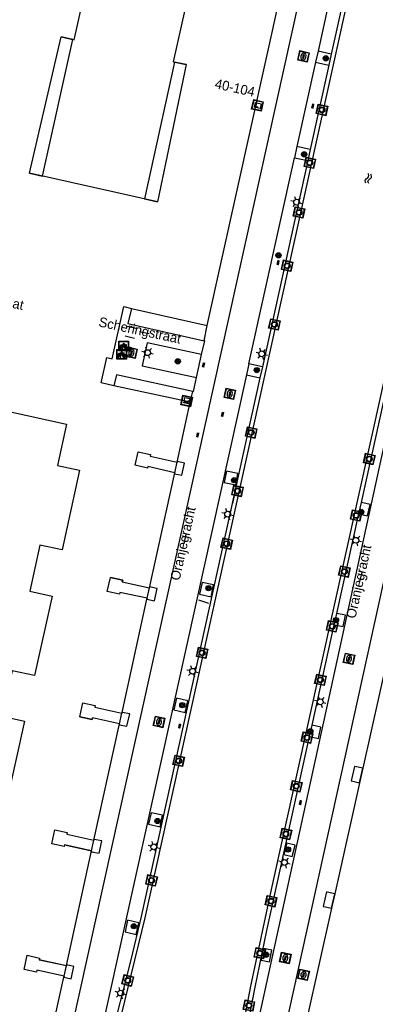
# Model space of a CAD drawing. Header units: metres. Extents: x 93870 to 95789, y 463036 to 464040.
# Tile 129 of 256: x 94352 to 94388, y 463646 to 463748. Entities that reach past the tile are written whole.
import ezdxf
from ezdxf.enums import TextEntityAlignment as Align

# ---------------------------------------------------------------- set-up
doc = ezdxf.new("R2010")
doc.units = ezdxf.units.M
doc.header["$LTSCALE"] = 25.4
for name, color, linetype in [('B_BEBOUWINGSGRENS_0', 1, 'Continuous'), ('B_LUIFEL_1', 200, 'Continuous'), ('B_OVERBOUWLIJN_LIJN_1', 7, 'Continuous'), ('G_GRENS_ALGEMEEN_0', 7, 'Continuous'), ('Q_BOOM_0', 3, 'Continuous'), ('Q_BRANDKRAAN_0', 5, 'Continuous'), ('Q_CAI-KAST_0', 10, 'Continuous'), ('Q_FIETSENREK_0', 6, 'Continuous'), ('Q_FIETSENREK_LIJN_0', 7, 'Continuous'), ('Q_INSPECTIE_OF_RIOOLPUT_0', 253, 'Continuous'), ('Q_KOLK_0', 254, 'Continuous'), ('Q_LICHTMAST_0', 2, 'Continuous'), ('Q_MEERRING_0', 7, 'Continuous'), ('S_GBKN_SYMBOOL_OV_GROOT_0', 7, 'Continuous'), ('S_GBKN_SYMBOOL_WATER_0', 7, 'Continuous'), ('V_WEGGRENS_0', 7, 'Continuous'), ('W_WATERGRENS_0', 5, 'Continuous'), ('Z_GBKN_HUISNUMMER_0', 252, 'Continuous'), ('Z_STRAATNAAM_0', 252, 'Continuous')]:
    doc.layers.add(name, color=color, linetype=linetype)

# ---------------------------------------------------------------- blocks, each defined once
blk = doc.blocks.new('Q_CAI-KAST')
for points in [[(-0.5, 0.5), (0.5, 0.5), (0.5, -0.5), (-0.5, -0.5)], [(-0.26, 0.26), (0.25, 0.26), (0.25, 0.19), (-0.26, 0.19)], [(-0.26, 0.11), (0.25, 0.11), (0.25, -0.33), (-0.26, -0.33)]]:
    blk.add_lwpolyline(points, close=True)
blk.add_lwpolyline([(-0.44, 0.46), (0.44, 0.46, -0.414214), (0.46, 0.44), (0.46, -0.44, -0.414214), (0.44, -0.46), (-0.44, -0.46, -0.414214), (-0.46, -0.44), (-0.46, 0.44), (-0.46, 0.44), (-0.46, 0.45), (-0.46, 0.45), (-0.46, 0.45), (-0.46, 0.45), (-0.46, 0.45), (-0.46, 0.45), (-0.46, 0.46), (-0.46, 0.46), (-0.46, 0.46), (-0.45, 0.46), (-0.45, 0.46), (-0.45, 0.46), (-0.45, 0.46), (-0.45, 0.46), (-0.45, 0.46), (-0.44, 0.46), (-0.44, 0.46)], format="xyb")
blk.add_circle((-0.18, -0.03), 0.0354)
blk = doc.blocks.new('Q_LICHTMAST')
for points in [[(-0.26, 0.15), (-0.52, 0.3)], [(0, 0.3), (0, 0.6)], [(0.26, 0.15), (0.52, 0.3)], [(-0.26, -0.15), (-0.52, -0.3)], [(0, -0.3), (0, -0.6)], [(0.26, -0.15), (0.52, -0.3)]]:
    blk.add_lwpolyline(points)
blk.add_circle((0, 0), 0.3)
blk = doc.blocks.new('Q_INSPECTIE_OF_RIOOLPUT')
blk.add_lwpolyline([(-0.5, 0.5), (0.5, 0.5), (0.5, -0.5), (-0.5, -0.5)], close=True)
for points in [[(-0.44, 0.46), (0.44, 0.46, -0.414214), (0.46, 0.44), (0.46, -0.44, -0.414214), (0.44, -0.46), (-0.44, -0.46, -0.414214), (-0.46, -0.44), (-0.46, 0.44), (-0.46, 0.44), (-0.46, 0.45), (-0.46, 0.45), (-0.46, 0.45), (-0.46, 0.45), (-0.46, 0.45), (-0.46, 0.45), (-0.46, 0.46), (-0.46, 0.46), (-0.46, 0.46), (-0.45, 0.46), (-0.45, 0.46), (-0.45, 0.46), (-0.45, 0.46), (-0.45, 0.46), (-0.45, 0.46), (-0.44, 0.46), (-0.44, 0.46)], [(-0.34, 0.1, 0.380426), (-0.28, -0.18)], [(-0.01, 0.27, 0.240218), (-0.34, 0.1)], [(-0.19, 0.04, 0.853344), (-0.19, -0.03)], [(0.33, 0.11, 0.240191), (-0.01, 0.27)], [(0.18, -0.03, 0.849746), (0.18, 0.04)], [(0.27, -0.18, 0.380426), (0.33, 0.11)], [(-0.28, -0.18, 0.148452), (0.01, -0.26)], [(0.01, -0.26, 0.131742), (0.27, -0.18)]]:
    blk.add_lwpolyline(points, format="xyb")
for points in [[(-0.19, 0.04), (0.18, 0.04)], [(0.18, -0.03), (-0.19, -0.03)]]:
    blk.add_lwpolyline(points)
blk = doc.blocks.new('Q_KOLK')
blk.add_lwpolyline([(-0.5, 0.5), (0.5, 0.5), (0.5, -0.5), (-0.5, -0.5)], close=True)
for points in [[(-0.44, 0.46), (0.44, 0.46, -0.414214), (0.46, 0.44), (0.46, -0.44, -0.414214), (0.44, -0.46), (-0.44, -0.46, -0.414214), (-0.46, -0.44), (-0.46, 0.44, -0.414214), (-0.44, 0.46)], [(-0.34, 0.1, 0.380426), (-0.28, -0.18)], [(-0.01, 0.27, 0.240218), (-0.34, 0.1)], [(-0.19, 0.04, 0.853344), (-0.19, -0.03)], [(0.33, 0.11, 0.240191), (-0.01, 0.27)], [(0.18, -0.03, 0.849746), (0.18, 0.04)], [(0.27, -0.18, 0.380426), (0.33, 0.11)], [(-0.28, -0.18, 0.148452), (0.01, -0.26)], [(0.01, -0.26, 0.131742), (0.27, -0.18)]]:
    blk.add_lwpolyline(points, format="xyb")
for points in [[(-0.19, 0.04), (0.18, 0.04)], [(0.18, -0.03), (-0.19, -0.03)]]:
    blk.add_lwpolyline(points)
blk = doc.blocks.new('Q_BRANDKRAAN')
blk.add_lwpolyline([(-0.5, 0.5), (0.5, 0.5), (0.5, -0.5), (-0.5, -0.5)], close=True)
for points in [[(-0.44, 0.46), (0.44, 0.46, -0.414214), (0.46, 0.44), (0.46, -0.44, -0.414214), (0.44, -0.46), (-0.44, -0.46, -0.414214), (-0.46, -0.44), (-0.46, 0.44), (-0.46, 0.44), (-0.46, 0.45), (-0.46, 0.45), (-0.46, 0.45), (-0.46, 0.45), (-0.46, 0.45), (-0.46, 0.45), (-0.46, 0.46), (-0.46, 0.46), (-0.46, 0.46), (-0.45, 0.46), (-0.45, 0.46), (-0.45, 0.46), (-0.45, 0.46), (-0.45, 0.46), (-0.45, 0.46), (-0.44, 0.46), (-0.44, 0.46)], [(-0.34, 0.1, 0.380426), (-0.28, -0.18)], [(-0.01, 0.27, 0.240218), (-0.34, 0.1)], [(-0.19, 0.04, 0.853344), (-0.19, -0.03)], [(0.33, 0.11, 0.240191), (-0.01, 0.27)], [(0.18, -0.03, 0.849746), (0.18, 0.04)], [(0.27, -0.18, 0.380426), (0.33, 0.11)], [(-0.28, -0.18, 0.148452), (0.01, -0.26)], [(0.01, -0.26, 0.131742), (0.27, -0.18)]]:
    blk.add_lwpolyline(points, format="xyb")
for points in [[(-0.19, 0.04), (0.18, 0.04)], [(0.18, -0.03), (-0.19, -0.03)]]:
    blk.add_lwpolyline(points)
blk = doc.blocks.new('Q_MEERRING')
blk.add_lwpolyline([(-0.5, 0.5), (0.5, 0.5), (0.5, -0.5), (-0.5, -0.5)], close=True)
blk.add_lwpolyline([(-0.44, 0.46), (0.44, 0.46, -0.414214), (0.46, 0.44), (0.46, -0.44, -0.414214), (0.44, -0.46), (-0.44, -0.46, -0.414214), (-0.46, -0.44), (-0.46, 0.44), (-0.46, 0.44), (-0.46, 0.45), (-0.46, 0.45), (-0.46, 0.45), (-0.46, 0.45), (-0.46, 0.45), (-0.46, 0.45), (-0.46, 0.46), (-0.46, 0.46), (-0.46, 0.46), (-0.45, 0.46), (-0.45, 0.46), (-0.45, 0.46), (-0.45, 0.46), (-0.45, 0.46), (-0.45, 0.46), (-0.44, 0.46), (-0.44, 0.46)], format="xyb")
for radius in [0.3, 0.3, 0.25, 0.25]:
    blk.add_circle((0, 0), radius)
blk = doc.blocks.new('Q_FIETSENREK')
for points in [[(-0.5, 0.5), (0.5, 0.5), (0.5, -0.5), (-0.5, -0.5)], [(-0.06, 0.15), (0.18, 0.05), (0.04, -0.09)]]:
    blk.add_lwpolyline(points, close=True)
for points in [[(-0.44, 0.46), (0.44, 0.46, -0.414214), (0.46, 0.44), (0.46, -0.44, -0.414214), (0.44, -0.46), (-0.44, -0.46, -0.414214), (-0.46, -0.44), (-0.46, 0.44), (-0.46, 0.44), (-0.46, 0.45), (-0.46, 0.45), (-0.46, 0.45), (-0.46, 0.45), (-0.46, 0.45), (-0.46, 0.45), (-0.46, 0.46), (-0.46, 0.46), (-0.46, 0.46), (-0.45, 0.46), (-0.45, 0.46), (-0.45, 0.46), (-0.45, 0.46), (-0.45, 0.46), (-0.45, 0.46), (-0.44, 0.46), (-0.44, 0.46)], [(-0.18, 0.11, 0.847256), (-0.32, -0.14)], [(-0.19, 0.08, 0.842492), (-0.3, -0.12)], [(-0.17, 0.06, 0.053288), (-0.19, 0.08)], [(-0.19, -0.13, 0.502492), (-0.15, 0.04)], [(-0.15, 0.09, 0.06236), (-0.18, 0.11)], [(-0.16, -0.16, 0.494489), (-0.12, 0.07)], [(-0.32, -0.14, 0.089606), (-0.42, -0.35)], [(-0.3, -0.16, 0.110942), (-0.37, -0.35)], [(-0.29, -0.1, 0.006942), (-0.3, -0.12)], [(-0.3, -0.16, 0.02458), (-0.28, -0.17)], [(-0.21, -0.1, 0.381614), (-0.29, -0.1)], [(-0.22, -0.14, 0.533998), (-0.28, -0.14)], [(-0.28, -0.14, 0.009682), (-0.27, -0.14)], [(-0.28, -0.17, 0.148109), (-0.2, -0.17)], [(-0.27, -0.14, 0.120201), (-0.22, -0.14)], [(-0.22, -0.14, 0.003554), (-0.22, -0.14)], [(-0.19, -0.13, 0.017985), (-0.21, -0.1)], [(-0.12, -0.35, 0.075837), (-0.2, -0.17)], [(-0.08, -0.35, 0.094234), (-0.16, -0.16)], [(0.1, -0.16, 0.385208), (0.19, -0.33)], [(0.21, -0.05, 0.224648), (0.11, -0.13)], [(0.13, -0.17, 0.376993), (0.2, -0.3)], [(0.21, -0.09, 0.20829), (0.14, -0.14)], [(0.19, -0.33, 1), (0.29, -0.06)], [(0.2, -0.3, 1), (0.28, -0.09)], [(0.29, -0.06, 0.086253), (0.24, -0.05)], [(0.28, -0.09, 0.079305), (0.24, -0.08)]]:
    blk.add_lwpolyline(points, format="xyb")
for points in [[(-0.17, 0.06), (-0.26, -0.04), (-0.24, -0.06), (-0.15, 0.04)], [(0.08, 0.22), (0, 0.25), (-0.15, 0.09)], [(-0.12, 0.07), (-0.09, 0.11), (0.02, -0.13), (0.1, -0.16)], [(0.24, -0.05), (0.23, 0.05), (0.26, 0.09), (0.3, 0.08), (0.31, 0.11), (0.19, 0.15), (0.18, 0.12), (0.23, 0.1), (0.21, 0.08), (-0.04, 0.17), (0, 0.22), (0.07, 0.19), (0.08, 0.22)], [(0.21, -0.05), (0.2, 0.03), (0.06, -0.11)], [(-0.42, -0.35), (-0.37, -0.35)], [(-0.12, -0.35), (-0.08, -0.35)], [(0.06, -0.11), (0.11, -0.13)], [(0.13, -0.17), (0.25, -0.22), (0.24, -0.08)], [(0.14, -0.14), (0.22, -0.17), (0.21, -0.09)]]:
    blk.add_lwpolyline(points)
blk = doc.blocks.new('Q_BOOM')
for radius in [0.27, 0.18, 0.09]:
    blk.add_circle((0, 0), radius)
blk = doc.blocks.new('S_GBKN_SYMBOOL_WATER')
for points in [[(-0.5, 0.15), (-0.44, 0.21), (-0.31, 0.27), (-0.19, 0.27), (-0.06, 0.21), (0, 0.15), (0.06, 0.09), (0.19, 0.02), (0.31, 0.02), (0.44, 0.09), (0.5, 0.15)], [(-0.5, -0.15), (-0.44, -0.09), (-0.31, -0.02), (-0.19, -0.02), (-0.06, -0.09), (0, -0.15), (0.06, -0.21), (0.19, -0.27), (0.31, -0.27), (0.44, -0.21), (0.5, -0.15)]]:
    blk.add_lwpolyline(points)
blk = doc.blocks.new('S_GBKN_SYMBOOL_OV_GROOT')
for points in [[(-0.21875, 0.0625), (0.21875, 0.0625)], [(-0.21875, 0), (0.21875, 0)], [(-0.1875, 0.0625), (-0.1875, 0)], [(-0.125, 0.09375), (-0.125, 0.0625)], [(-0.125, 0), (-0.125, -0.0625)], [(-0.0625, 0.0625), (-0.0625, 0)], [(0, 0.09375), (0, 0.0625)], [(0, 0), (0, -0.0625)], [(0.0625, 0.0625), (0.0625, 0)], [(0.125, 0.09375), (0.125, 0.0625)], [(0.125, 0), (0.125, -0.0625)], [(0.1875, 0.0625), (0.1875, 0)], [(-0.21875, -0.0625), (0.21875, -0.0625)], [(-0.1875, -0.0625), (-0.1875, -0.09375)], [(-0.0625, -0.0625), (-0.0625, -0.09375)], [(0.0625, -0.0625), (0.0625, -0.09375)], [(0.1875, -0.0625), (0.1875, -0.09375)]]:
    blk.add_lwpolyline(points)

msp = doc.modelspace()

# ---------------------------------------------------------------- linework, layer by layer
at = {"layer": 'B_BEBOUWINGSGRENS_0'}
for p, q in [((94352.75, 463732.02), (94356.02, 463746.09)), ((94368.92, 463743.22), (94365.95, 463729.07)), ((94365.95, 463729.07), (94352.75, 463732.02)), ((94363.29, 463718.06), (94371.07, 463716.3)), ((94369.34, 463708.37), (94361.46, 463710.08)), ((94367.99, 463702.18), (94369.34, 463708.37)), ((94365.13, 463689.22), (94367.74, 463701.08)), ((94362.33, 463689.83), (94365.13, 463689.22)), ((94362.31, 463676.36), (94364.87, 463688.04)), ((94364.87, 463688.04), (94364.89, 463688.13)), ((94389.73, 463682.17), (94387.14, 463670.58)), ((94362.29, 463676.27), (94362.31, 463676.36)), ((94362.04, 463675.19), (94359.24, 463675.79)), ((94359.4, 463663.15), (94362.04, 463675.19)), ((94387.05, 463670.14), (94384.25, 463657.63)), ((94387.14, 463670.58), (94387.05, 463670.14)), ((94356.6, 463663.77), (94359.4, 463663.15)), ((94359.16, 463662.06), (94356.36, 463662.67)), ((94356.56, 463650.21), (94359.16, 463662.06)), ((94384.25, 463657.63), (94383.92, 463656.14)), ((94383.92, 463656.14), (94381.37, 463644.72)), ((94353.76, 463650.82), (94356.56, 463650.21)), ((94354.95, 463642.95), (94356.3, 463649.03)), ((94356.3, 463649.03), (94356.32, 463649.12))]:
    msp.add_line(p, q, dxfattribs=at)
for points in [[(94376.12, 463765.52), (94374.12, 463765.99), (94371.51, 463754.21), (94370.04, 463754.6), (94367.58, 463743.52), (94368.92, 463743.22)], [(94371.07, 463716.3), (94381.71, 463764.3), (94381.58, 463764.32)], [(94356.02, 463746.09), (94357.38, 463745.79), (94359.83, 463756.87), (94358.33, 463757.19)], [(94361.46, 463710.08), (94360.15, 463710.37), (94360.72, 463712.98), (94361.28, 463712.86), (94362.49, 463718.24), (94363.29, 463718.06)], [(94339.99, 463709.75), (94356.57, 463706.1), (94355.64, 463701.85), (94357.9, 463701.35), (94356.11, 463693.12), (94353.82, 463693.61), (94352.78, 463688.88), (94355.08, 463688.37), (94353.28, 463680.17), (94350.97, 463680.66), (94349.93, 463675.95), (94352.23, 463675.44), (94350.39, 463667.05), (94348.09, 463667.56), (94347.05, 463662.82), (94349.33, 463662.33), (94347.54, 463654.12), (94344.55, 463654.78)], [(94367.74, 463701.08), (94364.96, 463701.74), (94364.92, 463701.58), (94363.65, 463701.86), (94363.96, 463703.25), (94365.23, 463702.97), (94365.19, 463702.79), (94367.99, 463702.18)], [(94364.89, 463688.13), (94362.09, 463688.74), (94362.05, 463688.56), (94360.78, 463688.84), (94361.1, 463690.29)], [(94361.1, 463690.29), (94362.37, 463690.01), (94362.33, 463689.83)], [(94357.94, 463675.89), (94358.25, 463677.34), (94359.52, 463677.06), (94359.48, 463676.88), (94362.29, 463676.27)], [(94359.24, 463675.79), (94359.21, 463675.61), (94357.94, 463675.89)], [(94356.36, 463662.67), (94356.32, 463662.5), (94355.05, 463662.78), (94355.37, 463664.22), (94356.64, 463663.94), (94356.6, 463663.77)], [(94356.32, 463649.12), (94353.52, 463649.73), (94353.48, 463649.55), (94352.21, 463649.83), (94352.53, 463651.28), (94353.8, 463651), (94353.76, 463650.82)]]:
    msp.add_lwpolyline(points, dxfattribs=at)
at = {"layer": 'B_LUIFEL_1'}
for p, q in [((94357.23, 463745.83), (94356.02, 463746.09)), ((94364.61, 463729.38), (94365.95, 463729.07))]:
    msp.add_line(p, q, dxfattribs=at)
for points in [[(94352.75, 463732.02), (94354.1, 463731.72), (94357.23, 463745.83)], [(94368.92, 463743.22), (94367.73, 463743.49), (94364.61, 463729.38)]]:
    msp.add_lwpolyline(points, dxfattribs=at)
at = {"layer": 'B_OVERBOUWLIJN_LIJN_1'}
for p, q in [((94367.74, 463701.08), (94367.99, 463702.18)), ((94364.89, 463688.13), (94365.13, 463689.22)), ((94362.04, 463675.19), (94362.29, 463676.27)), ((94359.16, 463662.06), (94359.4, 463663.15)), ((94356.32, 463649.12), (94356.56, 463650.21))]:
    msp.add_line(p, q, dxfattribs=at)
at = {"layer": 'G_GRENS_ALGEMEEN_0'}
for p, q in [((94383.89, 463744.31), (94383.64, 463743.16)), ((94381.72, 463734.46), (94381.46, 463733.31)), ((94376.78, 463712.04), (94376.52, 463710.89)), ((94386.74, 463696.86), (94386.99, 463698.03)), ((94364.89, 463688.13), (94364.87, 463688.04)), ((94364.87, 463688.04), (94364.87, 463688.04)), ((94384.2, 463685.41), (94384.46, 463686.57)), ((94362.04, 463675.19), (94362.02, 463675.08)), ((94381.64, 463673.85), (94381.9, 463675.02)), ((94387.14, 463670.58), (94386.31, 463670.77)), ((94387.05, 463670.14), (94387.15, 463670.58)), ((94387.15, 463670.58), (94387.14, 463670.58)), ((94356.36, 463662.67), (94359.16, 463662.06)), ((94384.25, 463657.63), (94383.46, 463657.81)), ((94384.25, 463657.63), (94384.25, 463657.63)), ((94383.13, 463656.31), (94383.92, 463656.14)), ((94356.56, 463650.2), (94353.76, 463650.82)), ((94356.32, 463649.12), (94356.29, 463649.03)), ((94356.29, 463649.03), (94356.3, 463649.03))]:
    msp.add_line(p, q, dxfattribs=at)
for points in [[(94363.29, 463718.06), (94362.89, 463716.49), (94370.76, 463714.71)], [(94370.51, 463713.29), (94364.91, 463714.49), (94364.39, 463712.13), (94369.99, 463710.92)], [(94369.59, 463709.47), (94361.72, 463711.19), (94361.46, 463710.08)], [(94367.74, 463701.08), (94367.72, 463700.99), (94368.47, 463700.83), (94368.75, 463702.07)], [(94368.75, 463702.07), (94368.01, 463702.26), (94367.99, 463702.18)], [(94362.33, 463689.83), (94362.37, 463690.01), (94361.1, 463690.29)], [(94364.87, 463688.04), (94365.66, 463687.88), (94365.93, 463689.13), (94365.71, 463689.18), (94365.16, 463689.31), (94365.13, 463689.22)], [(94362.02, 463675.08), (94362.8, 463674.94), (94363.09, 463676.19), (94362.31, 463676.36)], [(94362.31, 463676.36), (94362.31, 463676.36), (94362.29, 463676.27)], [(94357.94, 463675.89), (94359.21, 463675.61), (94359.24, 463675.79)], [(94386.31, 463670.77), (94386.28, 463670.77), (94385.94, 463669.29), (94385.98, 463669.28)], [(94385.98, 463669.28), (94386.81, 463669.1), (94387.05, 463670.14)], [(94359.14, 463661.95), (94359.94, 463661.82), (94360.21, 463663.08), (94359.43, 463663.24), (94359.4, 463663.15)], [(94359.16, 463662.06), (94359.16, 463662.06), (94359.14, 463661.95)], [(94383.46, 463657.81), (94383.38, 463657.82), (94383.05, 463656.33), (94383.13, 463656.31)], [(94383.92, 463656.14), (94383.92, 463656.14), (94384.25, 463657.63)], [(94356.3, 463649.03), (94357.04, 463648.86), (94357.34, 463650.11)], [(94357.34, 463650.11), (94356.58, 463650.29), (94356.56, 463650.21)], [(94356.56, 463650.21), (94356.56, 463650.2), (94356.56, 463650.2)]]:
    msp.add_lwpolyline(points, dxfattribs=at)
at = {"layer": 'Q_FIETSENREK_LIJN_0'}
for p, q in [((94362.86, 463716.21), (94363.85, 463715.97)), ((94363.59, 463714.95), (94362.64, 463715.19)), ((94362.4, 463714.2), (94363.39, 463713.97)), ((94363.16, 463713.16), (94362.19, 463713.36)), ((94373.74, 463697.92), (94374.07, 463699.52)), ((94371.27, 463687.6), (94370.24, 463687.94))]:
    msp.add_line(p, q, dxfattribs=at)
at = {"layer": 'V_WEGGRENS_0'}
for p, q in [((94357.01, 463643.21), (94385.39, 463771.73)), ((94384.57, 463753.88), (94382.52, 463744.61)), ((94385.93, 463753.58), (94383.89, 463744.31)), ((94382.52, 463744.61), (94382.27, 463743.47)), ((94383.89, 463744.31), (94382.52, 463744.61)), ((94382.27, 463743.47), (94380.34, 463734.76)), ((94382.27, 463743.47), (94383.64, 463743.16)), ((94383.64, 463743.16), (94381.72, 463734.46)), ((94380.34, 463734.76), (94380.09, 463733.61)), ((94381.72, 463734.46), (94380.34, 463734.76)), ((94375.38, 463712.34), (94380.09, 463733.61)), ((94381.46, 463733.31), (94376.78, 463712.04)), ((94380.09, 463733.61), (94381.46, 463733.31)), ((94370.76, 463714.71), (94371.07, 463716.3)), ((94369.99, 463710.92), (94370.51, 463713.29)), ((94375.38, 463712.34), (94375.13, 463711.2)), ((94376.78, 463712.04), (94375.38, 463712.34)), ((94375.13, 463711.2), (94376.52, 463710.89)), ((94369.34, 463708.37), (94369.59, 463709.47)), ((94375.16, 463639.01), (94390.31, 463708.26)), ((94386.99, 463698.03), (94389.31, 463708.48)), ((94387.89, 463697.83), (94386.99, 463698.03)), ((94384.46, 463686.57), (94386.74, 463696.86)), ((94385.35, 463686.38), (94384.46, 463686.57)), ((94381.9, 463675.02), (94384.2, 463685.41)), ((94382.8, 463674.83), (94381.9, 463675.02)), ((94359.16, 463662.06), (94359.4, 463663.15)), ((94359.16, 463662.06), (94359.16, 463662.06)), ((94356.32, 463649.12), (94356.56, 463650.2)), ((94356.56, 463650.2), (94356.56, 463650.21))]:
    msp.add_line(p, q, dxfattribs=at)
for points in [[(94402.5, 463750), (94379.54, 463645.66), (94378.09, 463638.37)], [(94370.51, 463713.29), (94370.83, 463714.7), (94370.76, 463714.71)], [(94375.13, 463711.2), (94360.1, 463643.23), (94360, 463642.54)], [(94376.52, 463710.89), (94364.26, 463655.27), (94363.2, 463650.81), (94360.99, 463642.07)], [(94369.59, 463709.47), (94369.69, 463709.47), (94369.99, 463710.92)], [(94374.26, 463701.02), (94373.09, 463701.26), (94372.85, 463700.09), (94374.03, 463699.85), (94374.26, 463701.02)], [(94386.74, 463696.86), (94387.64, 463696.66), (94387.89, 463697.83)], [(94371.75, 463689.52), (94370.58, 463689.78), (94370.31, 463688.56), (94371.48, 463688.3), (94371.75, 463689.52)], [(94384.2, 463685.41), (94385.1, 463685.22), (94385.35, 463686.38)], [(94369.1, 463677.54), (94367.93, 463677.81), (94367.66, 463676.63), (94368.83, 463676.36), (94369.1, 463677.54)], [(94381.64, 463673.85), (94382.56, 463673.66), (94382.8, 463674.83)], [(94371.16, 463637.12), (94371.33, 463637.87), (94374.28, 463638.97), (94376.02, 463647.99), (94377.23, 463653.85), (94381.64, 463673.85)], [(94366.49, 463665.73), (94365.32, 463666), (94365.04, 463664.81), (94366.22, 463664.53), (94366.49, 463665.73)], [(94380.16, 463662.65), (94379.29, 463662.86), (94379, 463661.69), (94379.87, 463661.48), (94380.16, 463662.65)], [(94364.04, 463654.64), (94362.88, 463654.9), (94362.61, 463653.69), (94363.77, 463653.43), (94364.04, 463654.64)], [(94377.76, 463651.81), (94376.89, 463651.99), (94376.64, 463650.79), (94377.51, 463650.61), (94377.76, 463651.81)]]:
    msp.add_lwpolyline(points, dxfattribs=at)
at = {"layer": 'W_WATERGRENS_0'}
for points in [[(94361.64, 463642.03), (94361.51, 463642.17), (94364.7, 463655.16), (94390.04, 463770.03), (94390.23, 463770.48), (94390.48, 463770.9), (94390.79, 463771.28), (94391.15, 463771.61), (94391.56, 463771.88), (94392.01, 463772.09), (94392.48, 463772.22), (94392.96, 463772.29), (94393.45, 463772.28), (94394.43, 463772.09)], [(94398.63, 463771.14), (94399.38, 463770.96), (94399.85, 463770.78), (94400.29, 463770.53), (94400.68, 463770.23), (94401.03, 463769.87), (94401.33, 463769.46), (94401.56, 463769.01), (94401.72, 463768.54), (94401.82, 463768.05), (94401.84, 463767.54), (94401.78, 463766.98), (94377.69, 463658.08), (94375.55, 463648.08), (94373.88, 463639.28), (94373.78, 463639.25)]]:
    msp.add_lwpolyline(points, dxfattribs=at)
at = {"layer": 'Z_STRAATNAAM_0'}
for p, q in [((94364.12, 463715.68), (94365.1, 463715.47)), ((94368.7, 463693.76), (94368.92, 463694.74)), ((94386.84, 463689.84), (94387.06, 463690.82))]:
    msp.add_line(p, q, dxfattribs=at)

# ---------------------------------------------------------------- block references
at = {"layer": 'Q_BOOM_0'}
for p, rotation in [((94383.32, 463743.88), 77.60302772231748), ((94381.09, 463733.96), 77.58211788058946), ((94378.44, 463723.54), 77.52768601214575), ((94368.05, 463712.59), 167.9283153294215), ((94376.2, 463711.69), 167.6498733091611), ((94373.87, 463700.32), 78.70895209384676), ((94386.98, 463697.05), 77.53850159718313), ((94371.23, 463689.18), 77.56570686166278), ((94384.37, 463685.88), 77.52863426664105), ((94368.52, 463677.1), 77.12236384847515), ((94381.73, 463674.41), 77.50752442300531), ((94365.96, 463665.14), 76.99142394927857), ((94379.42, 463662.2), 76.12518514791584), ((94363.51, 463654.28), 77.41623472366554), ((94377.16, 463651.35), 78.14981647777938)]:
    msp.add_blockref('Q_BOOM', p, dxfattribs=dict(at, rotation=rotation))
at = {"layer": 'Q_BRANDKRAAN_0', "rotation": 77.60855072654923}
msp.add_blockref('Q_BRANDKRAAN', (94381.03, 463649.26), dxfattribs=at)
at = {"layer": 'Q_CAI-KAST_0'}
for p, rotation in [((94376.27, 463739.02), 77.50152891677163), ((94368.97, 463708.5), 167.7177236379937)]:
    msp.add_blockref('Q_CAI-KAST', p, dxfattribs=dict(at, rotation=rotation))
at = {"layer": 'Q_FIETSENREK_0'}
for p in [(94362.26, 463713.31), (94362.47, 463714.17)]:
    msp.add_blockref('Q_FIETSENREK', p, dxfattribs=at)
at = {"layer": 'Q_INSPECTIE_OF_RIOOLPUT_0'}
for p, rotation in [((94381.02, 463744.07), 77.56113849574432), ((94373.42, 463709.24), 77.52761413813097), ((94385.72, 463681.89), 77.66703167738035), ((94366.12, 463675.37), 77.52761413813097), ((94379.15, 463651), 77.66703167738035)]:
    msp.add_blockref('Q_INSPECTIE_OF_RIOOLPUT', p, dxfattribs=dict(at, rotation=rotation))
at = {"layer": 'Q_KOLK_0', "rotation": 77.53798852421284}
msp.add_blockref('Q_KOLK', (94363.28, 463713.48), dxfattribs=at)
at = {"layer": 'Q_LICHTMAST_0'}
for p, rotation in [((94380.31, 463729.02), 77.56935417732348), ((94364.93, 463713.49), 77.53798852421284), ((94376.71, 463713.37), 77.5693541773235), ((94373.2, 463696.82), 77.56656368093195), ((94386.42, 463694.12), 77.52371498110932), ((94369.58, 463680.6), 77.56656368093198), ((94382.75, 463677.44), 77.52782019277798), ((94365.58, 463662.47), 77.56656368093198), ((94379.06, 463660.86), 77.55706337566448), ((94362.16, 463647.38), 75.80961168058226)]:
    msp.add_blockref('Q_LICHTMAST', p, dxfattribs=dict(at, rotation=rotation))
at = {"layer": 'Q_MEERRING_0'}
for p, rotation in [((94382.93, 463738.55), 77.55910200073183), ((94381.67, 463733.08), 77.55910200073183), ((94380.56, 463727.96), 77.55910200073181), ((94379.34, 463722.46), 77.55910200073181), ((94378.02, 463716.4), 77.55910200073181), ((94375.62, 463705.24), 77.55910200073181), ((94387.81, 463702.51), 77.52632343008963), ((94374.21, 463699.21), 77.55910200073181), ((94386.45, 463696.68), 77.52507227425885), ((94373.1, 463693.77), 77.55910200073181), ((94385.24, 463690.89), 77.52371498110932), ((94383.99, 463685.23), 77.52782019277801), ((94370.57, 463682.5), 77.55910200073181), ((94382.77, 463679.71), 77.52782019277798), ((94381.38, 463673.75), 77.52507227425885), ((94368.15, 463671.36), 77.55910200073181), ((94380.28, 463668.73), 77.55706337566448), ((94379.21, 463663.8), 77.55706337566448), ((94365.35, 463659.01), 77.55910200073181), ((94377.67, 463656.86), 77.55706337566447), ((94376.51, 463651.49), 78.26922466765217), ((94362.89, 463648.68), 75.80961168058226), ((94375.39, 463646.09), 79.19056965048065)]:
    msp.add_blockref('Q_MEERRING', p, dxfattribs=dict(at, rotation=rotation))
at = {"layer": 'S_GBKN_SYMBOOL_OV_GROOT_0'}
for p, rotation in [((94381.99, 463738.95), 77.57086611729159), ((94378.42, 463722.8), 77.56935417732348), ((94363.14, 463713.86), 77.26519448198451), ((94370.72, 463712.23), 77.54006015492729), ((94372.68, 463707.13), 77.54990412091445), ((94370.11, 463705), 77.54990412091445), ((94368.26, 463674.95), 77.56656368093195), ((94380.72, 463667.05), 77.6670316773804)]:
    msp.add_blockref('S_GBKN_SYMBOOL_OV_GROOT', p, dxfattribs=dict(at, rotation=rotation))
at = {"layer": 'S_GBKN_SYMBOOL_WATER_0', "rotation": 77.55910200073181}
msp.add_blockref('S_GBKN_SYMBOOL_WATER', (94387.72, 463731.46), dxfattribs=at)

# ---------------------------------------------------------------- texts
at = {"layer": 'Z_GBKN_HUISNUMMER_0', "linetype": 'Continuous'}
msp.add_text('40-104', height=1, rotation=347.5, dxfattribs=at).set_placement((94373.95, 463740.84), align=Align.MIDDLE)
at = {"layer": 'Z_STRAATNAAM_0', "linetype": 'Continuous'}
for s, rotation, p in [('Scheringstraat', 347.9373, (94347.89, 463719.15)), ('Scheringstraat', 347.9373, (94364.12, 463715.68)), ('Oranjegracht', 77.5209, (94368.7, 463693.76)), ('Oranjegracht', 77.5209, (94386.84, 463689.84))]:
    msp.add_text(s, height=1, rotation=rotation, dxfattribs=at).set_placement(p, align=Align.MIDDLE)

doc.saveas('drawing.dxf')
